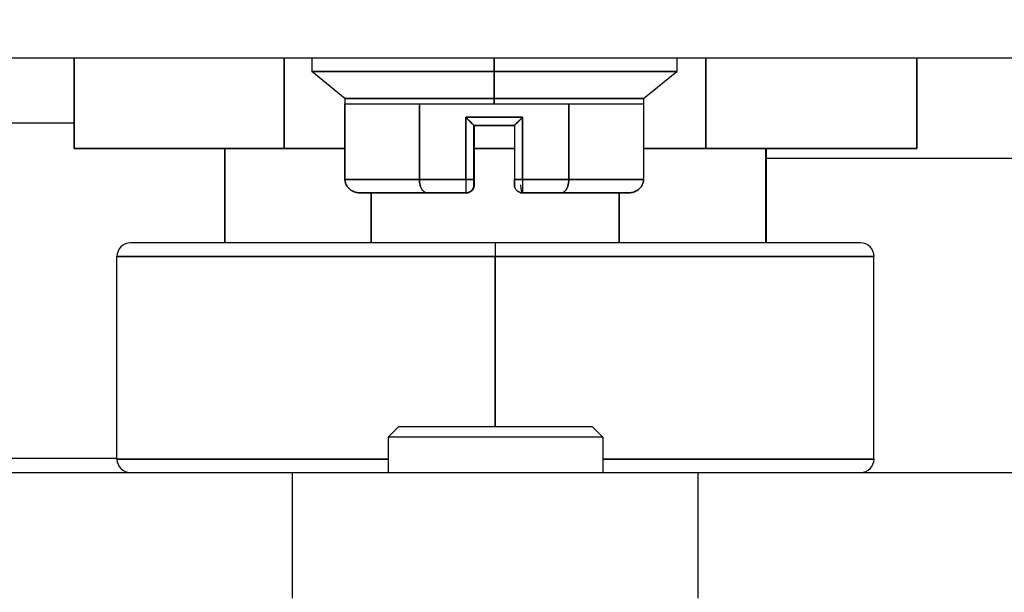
# Model space of a CAD drawing. Extents: x 785 to 1232, y 18 to 306.
# Tile 94 of 232: x 1038.379 to 1039.812, y 108.068 to 108.903. Entities that reach past the tile are written whole.
import ezdxf

# ---------------------------------------------------------------- set-up
doc = ezdxf.new("R2010")
doc.units = 0
doc.header["$LTSCALE"] = 4
doc.header["$MEASUREMENT"] = 0
doc.layers.get('0').update_dxf_attribs({"linetype": 'CONTINUOUS'})
doc.layers.get('DEFPOINTS').update_dxf_attribs({"linetype": 'CONTINUOUS'})
doc.styles.add('ROMANS', font='romans.shx')
doc.dimstyles.new('Default (ANSI)', dxfattribs={"dimscale": 20, "dimtxt": 0.07, "dimasz": 0.07, "dimexe": 0.125, "dimexo": 0.0625, "dimgap": 0.031496, "dimtad": 0, "dimtih": 1, "dimtoh": 1, "dimrnd": 1e-08, "dimzin": 0, "dimdsep": 46, "dimtxsty": 'ROMANS', "dimblk": 'Filled-1', "dimcen": 0.09, "dimdle": 0.393701, "dimclrd": 256, "dimclre": 256, "dimclrt": 256, "dimadec": 0, "dimazin": 0, "dimtfac": 0.928571, "dimtofl": 0, "dimtmove": 0, "dimatfit": 3, "dimfxl": 1, "dimtolj": 1, "dimtzin": 0, "dimlwd": -1, "dimlwe": -1, "dimarcsym": 0})

# ---------------------------------------------------------------- blocks, each defined once
blk = doc.blocks.new('Filled-1')
at = {"color": 0}
for p, q in [((0, 0), (-1, 0.17857)), ((-1, 0.17857), (-1, -0.17857)), ((-1, 0), (0, 0)), ((-1, -0.17857), (0, 0))]:
    blk.add_line(p, q, dxfattribs=at)
at = {"color": 0, "flags": 128}
blk.add_lwpolyline([(-1, -0.17857), (0, 0), (-1, 0.17857), (-1, -0.17857)], dxfattribs=at)
at = {"color": 0}
blk.add_solid([(-1, -0.17857), (0, 0), (-1, 0.17857), (-1, -0.17857)], dxfattribs=at)
blk = doc.blocks.new('*D11')
at = {"transparency": 16777216}
for p, q in [((1040.8879, 109.7467), (1040.8879, 116.1971)), ((1045.1379, 109.7467), (1045.1379, 116.1971)), ((1038.8879, 113.6971), (1036.6472, 113.6971)), ((1047.1379, 113.6971), (1049.1379, 113.6971))]:
    blk.add_line(p, q, dxfattribs=at)
at = {"layer": 'DEFPOINTS', "color": 0, "transparency": 16777216}
for p in [(1045.1379, 113.6971), (1040.8879, 108.4967), (1045.1379, 108.4967)]:
    blk.add_point(p, dxfattribs=at)
at = {"transparency": 16777216, "xscale": 2, "yscale": 2, "zscale": 2}
blk.add_blockref('Filled-1', (1040.8879, 113.6971), dxfattribs=at)
at = {"transparency": 16777216, "xscale": 2, "yscale": 2, "zscale": 2, "rotation": 180}
blk.add_blockref('Filled-1', (1045.1379, 113.6971), dxfattribs=at)
at = {"transparency": 16777216, "insert": (1032.9697, 113.6971), "char_height": 2, "attachment_point": 5, "style": 'ROMANS'}
blk.add_mtext('\\A1;4.25', dxfattribs=at)
blk = doc.blocks.new('*D13')
at = {"transparency": 16777216}
for p, q in [((1008.8254, 109.7154), (1008.8254, 123.9992)), ((1077.2004, 109.7154), (1077.2004, 123.9992)), ((1010.2254, 121.4992), (1032.8527, 121.4992)), ((1075.8004, 121.4992), (1053.173, 121.4992))]:
    blk.add_line(p, q, dxfattribs=at)
at = {"layer": 'DEFPOINTS', "color": 0, "transparency": 16777216}
for p in [(1008.8254, 121.4992), (1008.8254, 108.4654), (1077.2004, 108.4654)]:
    blk.add_point(p, dxfattribs=at)
at = {"transparency": 16777216, "xscale": 1.400000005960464, "yscale": 1.400000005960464, "zscale": 1.400000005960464, "rotation": 180}
blk.add_blockref('Filled-1', (1008.8254, 121.4992), dxfattribs=at)
at = {"transparency": 16777216, "xscale": 1.400000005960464, "yscale": 1.400000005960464, "zscale": 1.400000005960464}
blk.add_blockref('Filled-1', (1077.2004, 121.4992), dxfattribs=at)
at = {"transparency": 16777216, "insert": (1043.0129, 121.4992), "char_height": 1.4, "attachment_point": 5, "style": 'ROMANS'}
blk.add_mtext('\\A1;\\fTahoma|b0|i0;\\H1.8200;(68.37)\\P\\fTahoma|b0|i0;\\H1.8200;OPENING WIDTH', dxfattribs=at)

msp = doc.modelspace()

# ---------------------------------------------------------------- hatches: boundary and pattern name
h = msp.add_hatch()
h.set_pattern_fill('ANSI31', color=256, scale=26, angle=90.0002, style=0)
h.set_pattern_definition([(135.0002, (777.5955, 28.138), (-2.29809, -2.298105), [])])
edge = h.paths.add_edge_path()
edge.add_line((1041.8424, 108.7537), (1041.8424, 108.7007))
edge.add_line((1041.8424, 108.7007), (1041.8424, 108.0764))
edge.add_line((1041.8424, 108.0764), (1041.9464, 108.0764))
edge.add_line((1041.9464, 108.0764), (1041.9464, 108.7537))
edge.add_ellipse((1041.7486, 108.7537), major_axis=(0.1977, 0), ratio=1, start_angle=0, end_angle=90)
edge.add_line((1041.7486, 108.9514), (1007.1441, 108.9514))
edge.add_ellipse((1007.1441, 108.7537), major_axis=(0, 0.1977), ratio=1, start_angle=0, end_angle=90)
edge.add_line((1006.9464, 108.7537), (1006.9464, 108.2014))
edge.add_line((1006.9464, 108.2014), (1007.0504, 108.2014))
edge.add_line((1007.0504, 108.2014), (1007.0504, 108.7537))
edge.add_ellipse((1007.1441, 108.7537), major_axis=(-0.0937, 0), ratio=1, start_angle=270, end_angle=360, ccw=False)
edge.add_line((1007.1441, 108.8474), (1008.2307, 108.8474))
edge.add_line((1008.2307, 108.8474), (1008.887, 108.8474))
edge.add_line((1008.887, 108.8474), (1041.0767, 108.8474))
edge.add_line((1041.0767, 108.8474), (1041.733, 108.8474))
edge.add_line((1041.733, 108.8474), (1041.7486, 108.8474))
edge.add_ellipse((1041.7486, 108.7537), major_axis=(0, 0.0937), ratio=1, start_angle=280.4636, end_angle=360, ccw=False)
edge.add_ellipse((1041.7486, 108.7537), major_axis=(0.0922, 0.017), ratio=1, start_angle=349.5364, end_angle=360, ccw=False)
h = msp.add_hatch()
h.set_pattern_fill('ANSI31', color=256, scale=26, angle=15, style=0)
h.set_pattern_definition([(60, (777.5955, 28.138), (-2.814582, 1.625), [])])
edge = h.paths.add_edge_path()
edge.add_ellipse((1008.5589, 108.8803), major_axis=(-0.4375, -0.1796), ratio=1, start_angle=0, end_angle=18.3897)
edge.add_ellipse((1008.5589, 108.8803), major_axis=(-0.3585, -0.3084), ratio=1, start_angle=0, end_angle=2.0675)
edge.add_ellipse((1008.5589, 108.8803), major_axis=(-0.3471, -0.3212), ratio=1, start_angle=0, end_angle=67.3212)
edge.add_ellipse((1008.5589, 108.8803), major_axis=(0.1625, -0.4441), ratio=1, start_angle=0, end_angle=14.0006)
edge.add_ellipse((1008.5589, 108.8803), major_axis=(0.2651, -0.3916), ratio=1, start_angle=0, end_angle=33.5846)
edge.add_ellipse((1008.887, 108.7333), major_axis=(0.1094, -0.0326), ratio=1, start_angle=0, end_angle=106.5734)
edge.add_line((1008.887, 108.8474), (1008.2307, 108.8474))
edge.add_ellipse((1008.2307, 108.7333), major_axis=(0, 0.1141), ratio=1, start_angle=0, end_angle=106.5734)
edge = h.paths.add_edge_path()
edge.add_ellipse((1041.4049, 108.8803), major_axis=(-0.4375, -0.1796), ratio=1, start_angle=0, end_angle=6.7191)
edge.add_ellipse((1041.4049, 108.8803), major_axis=(-0.4135, -0.2295), ratio=1, start_angle=0, end_angle=13.7381)
edge.add_ellipse((1041.4049, 108.8803), major_axis=(-0.3471, -0.3212), ratio=1, start_angle=0, end_angle=114.9064)
edge.add_ellipse((1041.733, 108.7333), major_axis=(0.1094, -0.0326), ratio=1, start_angle=0, end_angle=35.7005)
edge.add_ellipse((1041.733, 108.7333), major_axis=(0.1078, 0.0374), ratio=1, start_angle=0, end_angle=70.8728)
edge.add_line((1041.733, 108.8474), (1041.0767, 108.8474))
edge.add_ellipse((1041.0767, 108.7333), major_axis=(0, 0.1141), ratio=1, start_angle=0, end_angle=106.5734)

# ---------------------------------------------------------------- linework, layer by layer
for p, q in [((1007.1441, 108.8474), (1041.7486, 108.8474)), ((1038.4576, 108.7152), (1038.4576, 108.8474)), ((1038.4576, 108.8474), (1038.4576, 108.7152)), ((1038.7638, 108.7152), (1038.7638, 108.8474)), ((1038.7638, 108.8474), (1038.7638, 108.7152)), ((1038.8039, 108.8474), (1038.8039, 108.8274)), ((1039.0693, 108.8274), (1039.0693, 108.8474)), ((1039.0693, 108.8474), (1039.0693, 108.8274)), ((1039.3354, 108.8474), (1039.3354, 108.8274)), ((1039.3775, 108.7152), (1039.3775, 108.8474)), ((1039.3775, 108.8474), (1039.3775, 108.7152)), ((1039.6851, 108.8474), (1039.6851, 108.7152)), ((1039.6851, 108.7152), (1039.6851, 108.8474)), ((1039.0693, 108.8274), (1038.8039, 108.8274)), ((1038.8521, 108.788), (1038.8039, 108.8274)), ((1038.8039, 108.8274), (1039.0693, 108.8274)), ((1039.0693, 108.8274), (1039.0693, 108.788)), ((1039.0693, 108.788), (1039.0693, 108.8274)), ((1039.3354, 108.8274), (1039.0693, 108.8274)), ((1039.0693, 108.8274), (1039.3354, 108.8274)), ((1039.2871, 108.788), (1039.3354, 108.8274)), ((1039.0693, 108.788), (1038.8521, 108.788)), ((1038.8521, 108.788), (1038.8521, 108.7802)), ((1038.8521, 108.788), (1039.0693, 108.788)), ((1038.8521, 108.6699), (1038.8521, 108.7802)), ((1038.8521, 108.7802), (1038.8615, 108.7802)), ((1038.8521, 108.7802), (1038.8521, 108.6699)), ((1038.8739, 108.7802), (1038.8892, 108.7802)), ((1038.9103, 108.7802), (1038.9336, 108.7802)), ((1038.9606, 108.6699), (1038.9606, 108.7802)), ((1038.9606, 108.7802), (1038.9606, 108.6699)), ((1038.9606, 108.7802), (1039.0693, 108.7802)), ((1039.0693, 108.7802), (1039.0693, 108.788)), ((1039.2871, 108.788), (1039.0693, 108.788)), ((1039.0693, 108.788), (1039.0693, 108.7802)), ((1039.0693, 108.788), (1039.2871, 108.788)), ((1039.0984, 108.7802), (1039.152, 108.7802)), ((1039.1781, 108.7802), (1039.1781, 108.6699)), ((1039.1781, 108.7802), (1039.2871, 108.7802)), ((1039.1781, 108.6699), (1039.1781, 108.7802)), ((1039.2871, 108.788), (1039.2871, 108.7802)), ((1039.2871, 108.7802), (1039.2871, 108.6699)), ((1037.9874, 108.7524), (1038.4576, 108.7524)), ((1039.028, 108.7605), (1039.1107, 108.7605)), ((1039.028, 108.7605), (1039.028, 108.6699)), ((1039.1107, 108.7605), (1039.028, 108.7605)), ((1039.028, 108.6699), (1039.028, 108.7605)), ((1039.1107, 108.6699), (1039.1107, 108.7605)), ((1039.1107, 108.7605), (1039.1107, 108.6699)), ((1039.0399, 108.6699), (1039.0399, 108.7487)), ((1039.0399, 108.7487), (1039.0989, 108.7487)), ((1039.0989, 108.7487), (1039.0399, 108.7487)), ((1039.0399, 108.7487), (1039.0399, 108.6699)), ((1039.0399, 108.7487), (1039.0399, 108.7487)), ((1039.04, 108.7487), (1039.04, 108.7014)), ((1039.04, 108.7014), (1039.04, 108.7487)), ((1039.0401, 108.7014), (1039.0401, 108.7487)), ((1039.0401, 108.7487), (1039.0401, 108.7014)), ((1039.0403, 108.7487), (1039.0403, 108.6699)), ((1039.0403, 108.6699), (1039.0403, 108.7487)), ((1039.0989, 108.7487), (1039.0989, 108.7487)), ((1039.0989, 108.7487), (1039.0989, 108.7487)), ((1039.0989, 108.7487), (1039.0989, 108.7487)), ((1039.0989, 108.7487), (1039.0989, 108.7487)), ((1039.0989, 108.7487), (1039.0989, 108.6699)), ((1038.4576, 108.7152), (1038.7638, 108.7152)), ((1038.7638, 108.7152), (1038.4576, 108.7152)), ((1038.6774, 108.7152), (1038.6774, 108.5774)), ((1038.6774, 108.5774), (1038.6774, 108.7152)), ((1038.7638, 108.7152), (1038.8521, 108.7152)), ((1038.8521, 108.7152), (1038.7638, 108.7152)), ((1039.0403, 108.7152), (1039.0989, 108.7152)), ((1039.0989, 108.7152), (1039.0403, 108.7152)), ((1039.2871, 108.7152), (1039.3775, 108.7152)), ((1039.3775, 108.7152), (1039.2871, 108.7152)), ((1039.3775, 108.7152), (1039.6851, 108.7152)), ((1039.6851, 108.7152), (1039.3775, 108.7152)), ((1039.4648, 108.5774), (1039.4648, 108.7152)), ((1039.4648, 108.7152), (1039.4648, 108.5774)), ((1039.4653, 108.7152), (1039.4653, 108.5774)), ((1039.0399, 108.662), (1039.0399, 108.7014)), ((1039.0399, 108.7014), (1039.0399, 108.662)), ((1039.04, 108.7014), (1039.0399, 108.7014)), ((1039.0399, 108.7014), (1039.0399, 108.7014)), ((1039.0399, 108.7014), (1039.04, 108.7014)), ((1039.0399, 108.7014), (1039.0399, 108.7014)), ((1039.0401, 108.7014), (1039.04, 108.7014)), ((1039.04, 108.7014), (1039.0401, 108.7014)), ((1039.0401, 108.7014), (1039.0403, 108.7014)), ((1039.0403, 108.7014), (1039.0401, 108.7014)), ((1039.0403, 108.7014), (1039.0403, 108.662)), ((1039.0403, 108.662), (1039.0403, 108.7014)), ((1039.4648, 108.7007), (1039.4648, 108.7007)), ((1039.4653, 108.7007), (1040.9049, 108.7007)), ((1038.8521, 108.6699), (1038.9606, 108.6699)), ((1038.9606, 108.6699), (1038.8521, 108.6699)), ((1038.9606, 108.6699), (1039.028, 108.6699)), ((1039.028, 108.6699), (1038.9606, 108.6699)), ((1039.0399, 108.6699), (1039.028, 108.6699)), ((1039.028, 108.6699), (1039.0399, 108.6699)), ((1039.0403, 108.6699), (1039.0403, 108.6699)), ((1039.0989, 108.6699), (1039.1107, 108.6699)), ((1039.1107, 108.6699), (1039.0989, 108.6699)), ((1039.1781, 108.6699), (1039.1107, 108.6699)), ((1039.1107, 108.6699), (1039.1781, 108.6699)), ((1039.2871, 108.6699), (1039.1781, 108.6699)), ((1039.1781, 108.6699), (1039.2871, 108.6699)), ((1038.8748, 108.6502), (1038.9163, 108.6502)), ((1038.9163, 108.6502), (1038.8748, 108.6502)), ((1038.8904, 108.6502), (1038.8904, 108.5774)), ((1038.8904, 108.5774), (1038.8904, 108.6502)), ((1038.9165, 108.6502), (1038.9163, 108.6502)), ((1038.9305, 108.6502), (1038.972, 108.6502)), ((1038.972, 108.6502), (1038.9305, 108.6502)), ((1038.9616, 108.662), (1038.9616, 108.662)), ((1038.9616, 108.662), (1038.9616, 108.662)), ((1038.972, 108.6502), (1039.0281, 108.6502)), ((1039.0281, 108.6502), (1038.972, 108.6502)), ((1039.0281, 108.6502), (1039.0281, 108.6502)), ((1039.0285, 108.6502), (1039.0281, 108.6502)), ((1039.0281, 108.6502), (1039.0281, 108.6502)), ((1039.0285, 108.6502), (1039.0285, 108.6502)), ((1039.0285, 108.6502), (1039.0285, 108.6502)), ((1039.0403, 108.662), (1039.0399, 108.662)), ((1039.0399, 108.662), (1039.0403, 108.662)), ((1039.0399, 108.662), (1039.0399, 108.662)), ((1039.0399, 108.662), (1039.0399, 108.662)), ((1039.0403, 108.662), (1039.0403, 108.662)), ((1039.0403, 108.662), (1039.0403, 108.662)), ((1039.1107, 108.6502), (1039.1668, 108.6502)), ((1039.1668, 108.6502), (1039.1107, 108.6502)), ((1039.1668, 108.6502), (1039.2085, 108.6502)), ((1039.2085, 108.6502), (1039.1668, 108.6502)), ((1039.1772, 108.662), (1039.1772, 108.662)), ((1039.1772, 108.662), (1039.1772, 108.662)), ((1039.2227, 108.6502), (1039.2644, 108.6502)), ((1039.2644, 108.6502), (1039.2227, 108.6502)), ((1039.2513, 108.6502), (1039.2513, 108.5774)), ((1039.2513, 108.5774), (1039.2513, 108.6502)), ((1039.0707, 108.5774), (1038.5399, 108.5774)), ((1039.6029, 108.5774), (1039.0707, 108.5774)), ((1038.5202, 108.5577), (1039.0707, 108.5577)), ((1039.0707, 108.5577), (1038.5202, 108.5577)), ((1038.5202, 108.2624), (1038.5202, 108.5577)), ((1039.0707, 108.5577), (1039.6225, 108.5577)), ((1039.0707, 108.5577), (1039.0707, 108.3097)), ((1039.0707, 108.3097), (1039.0707, 108.5577)), ((1039.6225, 108.5577), (1039.0707, 108.5577)), ((1039.6225, 108.2624), (1039.6225, 108.5577)), ((1038.9307, 108.3097), (1038.9151, 108.2941)), ((1038.9307, 108.3097), (1039.2119, 108.3097)), ((1039.2119, 108.3097), (1039.2276, 108.2941)), ((1039.2276, 108.2941), (1038.9151, 108.2941)), ((1038.9151, 108.2941), (1038.9151, 108.2428)), ((1039.2276, 108.2941), (1039.2276, 108.2428)), ((1038.3334, 108.2634), (1038.5202, 108.2634)), ((1038.5202, 108.2624), (1038.9151, 108.2624)), ((1038.9151, 108.2624), (1038.5202, 108.2624)), ((1039.6225, 108.2624), (1039.2276, 108.2624)), ((1039.2276, 108.2624), (1039.6225, 108.2624)), ((1038.0686, 108.2428), (1038.776, 108.2428)), ((1038.776, 108.2428), (1039.3666, 108.2428)), ((1038.776, 108.0597), (1038.776, 108.2428)), ((1039.3666, 108.2428), (1040.074, 108.2428)), ((1039.3666, 108.0597), (1039.3666, 108.2428))]:
    msp.add_line(p, q)
for centre, radius, start, end in [((1039.0283, 108.7014), 0.0118, 347.981, 0), ((1039.0282, 108.7014), 0.0118, 350.59, 0), ((1039.0282, 108.7014), 0.0118, 350.5989, 0), ((1039.0283, 108.7014), 0.0118, 347.9741, 0), ((1039.0281, 108.662), 0.0118, 270, 0), ((1039.0281, 108.662), 0.0118, 270, 0), ((1039.0281, 108.662), 0.0118, 270, 0), ((1039.0285, 108.662), 0.0118, 270, 0), ((1039.0281, 108.662), 0.0118, 272.9433, 0), ((1039.0285, 108.662), 0.0118, 273.0164, 0), ((1039.0285, 108.662), 0.0118, 285.3383, 360), ((1039.1107, 108.662), 0.0118, 180, 270), ((1039.1107, 108.662), 0.0118, 180, 270), ((1039.1107, 108.662), 0.0118, 180, 270), ((1039.1107, 108.662), 0.0118, 254.6617, 270), ((1038.5399, 108.5577), 0.0197, 90, 180), ((1039.6029, 108.5577), 0.0197, 0, 90), ((1038.5399, 108.2624), 0.0197, 180, 270), ((1039.6029, 108.2624), 0.0197, 270, 0)]:
    msp.add_arc(centre, radius, start, end)
for centre, major_axis, ratio, start_param, end_param in [((1039.0281, 108.6699), (0, -0.0197), 0.001274, 4.712389, 6.277621), ((1039.0281, 108.6699), (0, -0.0197), 0.001274, 4.712389, 6.283184), ((1039.0285, 108.6699), (0.0118, 0), 0.00001, 0.799522, 0.799676), ((1039.0399, 108.6699), (0, -0.00787), 0.001274, 4.712389, 6.283185), ((1039.0403, 108.6699), (0, -0.00787), 0.001274, 0, 1.570796), ((1039.0989, 108.6699), (0, -0.00787), 0.001274, 4.712389, 6.283185), ((1039.1107, 108.6699), (0, -0.0197), 0.001274, 4.712389, 6.283185), ((1039.1107, 108.6699), (0, -0.0197), 0.001274, 4.712389, 6.283185), ((1038.9163, 108.662), (0, -0.0118), 0.90552, 0.000572, 0.023226), ((1038.9165, 108.662), (0, -0.0118), 0.904437, 0, 0.002908), ((1038.9305, 108.662), (0, -0.0118), 0.821672, 6.283161, 6.304392), ((1038.9308, 108.662), (0, -0.0118), 0.820218, 6.283162, 6.303003), ((1039.0285, 108.662), (0, -0.0118), 0.242951, 0, 0.046781), ((1039.1107, 108.662), (0, -0.0118), 0.242951, 4.712389, 6.283185), ((1039.2085, 108.662), (0, -0.0118), 0.820218, 6.262519, 6.283209), ((1039.2227, 108.662), (0, -0.0118), 0.904436, 6.259407, 6.283207), ((1039.0707, 108.5577), (0, 0.0197), 0.001274, 0, 1.570796), ((1039.0707, 108.5577), (0, 0.0197), 0.001274, 0, 1.570796)]:
    msp.add_ellipse(centre, major_axis=major_axis, ratio=ratio, start_param=start_param, end_param=end_param)
for points, knots in [([(1038.8521, 108.7802), (1038.8521, 108.7802), (1038.8529, 108.7802), (1038.8545, 108.7802), (1038.8561, 108.7802), (1038.8585, 108.7802), (1038.8617, 108.7802), (1038.8648, 108.7802), (1038.8688, 108.7802), (1038.8735, 108.7802), (1038.8782, 108.7802), (1038.8836, 108.7802), (1038.8897, 108.7802), (1038.8959, 108.7802), (1038.9026, 108.7802), (1038.91, 108.7802), (1038.9174, 108.7802), (1038.9254, 108.7802), (1038.9339, 108.7802), (1038.9423, 108.7802), (1038.9512, 108.7802), (1038.9606, 108.7802)], [0, 0, 0, 0, 0.142857, 0.142857, 0.142857, 0.285714, 0.285714, 0.285714, 0.428571, 0.428571, 0.428571, 0.571429, 0.571429, 0.571429, 0.714286, 0.714286, 0.714286, 0.857143, 0.857143, 0.857143, 1, 1, 1, 1]), ([(1038.9606, 108.7802), (1038.9688, 108.7802), (1038.9773, 108.7802), (1038.9861, 108.7802), (1038.9948, 108.7802), (1039.0038, 108.7802), (1039.013, 108.7802), (1039.0222, 108.7802), (1039.0316, 108.7802), (1039.041, 108.7802), (1039.0504, 108.7802), (1039.0598, 108.7802), (1039.0693, 108.7802)], [0, 0, 0, 0, 0.25, 0.25, 0.25, 0.5, 0.5, 0.5, 0.75, 0.75, 0.75, 1, 1, 1, 1]), ([(1039.0693, 108.7802), (1039.0788, 108.7802), (1039.0883, 108.7802), (1039.0977, 108.7802), (1039.1071, 108.7802), (1039.1164, 108.7802), (1039.1256, 108.7802), (1039.1348, 108.7802), (1039.1439, 108.7802), (1039.1527, 108.7802), (1039.1614, 108.7802), (1039.1699, 108.7802), (1039.1781, 108.7802)], [0, 0, 0, 0, 0.25, 0.25, 0.25, 0.5, 0.5, 0.5, 0.75, 0.75, 0.75, 1, 1, 1, 1]), ([(1039.1781, 108.7802), (1039.1875, 108.7802), (1039.1964, 108.7802), (1039.2049, 108.7802), (1039.2134, 108.7802), (1039.2214, 108.7802), (1039.2288, 108.7802), (1039.2362, 108.7802), (1039.243, 108.7802), (1039.2492, 108.7802), (1039.2553, 108.7802), (1039.2608, 108.7802), (1039.2655, 108.7802), (1039.2702, 108.7802), (1039.2742, 108.7802), (1039.2774, 108.7802), (1039.2806, 108.7802), (1039.2831, 108.7802), (1039.2847, 108.7802), (1039.2863, 108.7802), (1039.2871, 108.7802), (1039.2871, 108.7802)], [0, 0, 0, 0, 0.142857, 0.142857, 0.142857, 0.285714, 0.285714, 0.285714, 0.428571, 0.428571, 0.428571, 0.571429, 0.571429, 0.571429, 0.714286, 0.714286, 0.714286, 0.857143, 0.857143, 0.857143, 1, 1, 1, 1]), ([(1039.0399, 108.7487), (1039.0399, 108.7487), (1039.0398, 108.7488), (1039.0395, 108.749), (1039.0393, 108.7492), (1039.039, 108.7495), (1039.0386, 108.75), (1039.0381, 108.7504), (1039.0375, 108.751), (1039.0369, 108.7516), (1039.0362, 108.7523), (1039.0354, 108.7531), (1039.0345, 108.754), (1039.0336, 108.7549), (1039.0326, 108.7559), (1039.0315, 108.757), (1039.0305, 108.7581), (1039.0293, 108.7592), (1039.028, 108.7605)], [0, 0, 0, 0, 0.166667, 0.166667, 0.166667, 0.333333, 0.333333, 0.333333, 0.5, 0.5, 0.5, 0.666667, 0.666667, 0.666667, 0.833333, 0.833333, 0.833333, 1, 1, 1, 1]), ([(1039.028, 108.7605), (1039.0293, 108.7592), (1039.0305, 108.758), (1039.0315, 108.757), (1039.0326, 108.7559), (1039.0336, 108.7549), (1039.0345, 108.754), (1039.0354, 108.7531), (1039.0362, 108.7523), (1039.0369, 108.7516), (1039.0375, 108.751), (1039.0381, 108.7504), (1039.0386, 108.75), (1039.039, 108.7495), (1039.0393, 108.7492), (1039.0395, 108.749), (1039.0398, 108.7488), (1039.0399, 108.7486), (1039.0399, 108.7487)], [0, 0, 0, 0, 0.166667, 0.166667, 0.166667, 0.333333, 0.333333, 0.333333, 0.5, 0.5, 0.5, 0.666667, 0.666667, 0.666667, 0.833333, 0.833333, 0.833333, 1, 1, 1, 1]), ([(1039.1107, 108.7605), (1039.1094, 108.7592), (1039.1083, 108.758), (1039.1072, 108.757), (1039.1061, 108.7559), (1039.1051, 108.7549), (1039.1042, 108.754), (1039.1034, 108.7531), (1039.1026, 108.7523), (1039.1019, 108.7516), (1039.1012, 108.751), (1039.1006, 108.7504), (1039.1002, 108.75), (1039.0997, 108.7495), (1039.0994, 108.7492), (1039.0992, 108.749), (1039.099, 108.7488), (1039.0989, 108.7487), (1039.0989, 108.7487)], [0, 0, 0, 0, 0.1666667, 0.1666667, 0.1666667, 0.3333333, 0.3333333, 0.3333333, 0.5, 0.5, 0.5, 0.6666667, 0.6666667, 0.6666667, 0.8333333, 0.8333333, 0.8333333, 0.9990345, 0.9990345, 0.9990345, 0.9990345]), ([(1039.0989, 108.7487), (1039.0989, 108.7486), (1039.099, 108.7488), (1039.0992, 108.749), (1039.0994, 108.7492), (1039.0997, 108.7495), (1039.1002, 108.75), (1039.1006, 108.7504), (1039.1012, 108.751), (1039.1019, 108.7516), (1039.1026, 108.7523), (1039.1034, 108.7531), (1039.1042, 108.754), (1039.1051, 108.7549), (1039.1061, 108.7559), (1039.1072, 108.757), (1039.1083, 108.758), (1039.1095, 108.7592), (1039.1107, 108.7605)], [0.0009679, 0.0009679, 0.0009679, 0.0009679, 0.1666667, 0.1666667, 0.1666667, 0.3333333, 0.3333333, 0.3333333, 0.5, 0.5, 0.5, 0.6666667, 0.6666667, 0.6666667, 0.8333333, 0.8333333, 0.8333333, 1, 1, 1, 1]), ([(1038.8748, 108.6502), (1038.8726, 108.6502), (1038.8705, 108.6505), (1038.8684, 108.651), (1038.8664, 108.6515), (1038.8645, 108.6523), (1038.8627, 108.6533), (1038.8609, 108.6542), (1038.8594, 108.6554), (1038.858, 108.6566), (1038.8567, 108.6579), (1038.8556, 108.6593), (1038.8547, 108.6607), (1038.8538, 108.6622), (1038.8532, 108.6637), (1038.8527, 108.6653), (1038.8523, 108.6668), (1038.8521, 108.6684), (1038.8521, 108.6699)], [0, 0, 0, 0, 0.166667, 0.166667, 0.166667, 0.333333, 0.333333, 0.333333, 0.5, 0.5, 0.5, 0.666667, 0.666667, 0.666667, 0.833333, 0.833333, 0.833333, 1, 1, 1, 1]), ([(1038.8521, 108.6699), (1038.8521, 108.6684), (1038.8523, 108.6668), (1038.8527, 108.6653), (1038.8532, 108.6637), (1038.8538, 108.6622), (1038.8547, 108.6607), (1038.8556, 108.6593), (1038.8567, 108.6579), (1038.8581, 108.6566), (1038.8594, 108.6554), (1038.861, 108.6542), (1038.8627, 108.6533), (1038.8645, 108.6523), (1038.8664, 108.6515), (1038.8684, 108.651), (1038.8705, 108.6505), (1038.8726, 108.6502), (1038.8748, 108.6502)], [0, 0, 0, 0, 0.166667, 0.166667, 0.166667, 0.333333, 0.333333, 0.333333, 0.5, 0.5, 0.5, 0.666667, 0.666667, 0.666667, 0.833333, 0.833333, 0.833333, 1, 1, 1, 1]), ([(1038.972, 108.6502), (1038.9709, 108.6502), (1038.9698, 108.6505), (1038.9688, 108.651), (1038.9678, 108.6515), (1038.9668, 108.6523), (1038.9659, 108.6533), (1038.965, 108.6542), (1038.9643, 108.6554), (1038.9636, 108.6566), (1038.9629, 108.6579), (1038.9624, 108.6593), (1038.9619, 108.6607), (1038.9615, 108.6622), (1038.9612, 108.6637), (1038.9609, 108.6653), (1038.9607, 108.6668), (1038.9606, 108.6684), (1038.9606, 108.6699)], [0, 0, 0, 0, 0.166667, 0.166667, 0.166667, 0.333333, 0.333333, 0.333333, 0.5, 0.5, 0.5, 0.666667, 0.666667, 0.666667, 0.833333, 0.833333, 0.833333, 1, 1, 1, 1]), ([(1038.9606, 108.6699), (1038.9606, 108.6684), (1038.9607, 108.6668), (1038.9609, 108.6653), (1038.9612, 108.6637), (1038.9615, 108.6622), (1038.9619, 108.6607), (1038.9624, 108.6593), (1038.9629, 108.6579), (1038.9636, 108.6566), (1038.9643, 108.6554), (1038.9651, 108.6542), (1038.9659, 108.6533), (1038.9668, 108.6523), (1038.9678, 108.6515), (1038.9688, 108.651), (1038.9698, 108.6505), (1038.9709, 108.6502), (1038.972, 108.6502)], [0, 0, 0, 0, 0.166667, 0.166667, 0.166667, 0.333333, 0.333333, 0.333333, 0.5, 0.5, 0.5, 0.666667, 0.666667, 0.666667, 0.833333, 0.833333, 0.833333, 1, 1, 1, 1]), ([(1039.0403, 108.6699), (1039.0403, 108.6691), (1039.0403, 108.6682), (1039.0403, 108.6666), (1039.0403, 108.6658), (1039.0403, 108.6645), (1039.0403, 108.6639), (1039.0403, 108.6629), (1039.0403, 108.6626), (1039.0403, 108.6622), (1039.0403, 108.6621), (1039.0403, 108.6619), (1039.0403, 108.6619), (1039.0403, 108.6618), (1039.0403, 108.6618), (1039.0403, 108.6617), (1039.0403, 108.6617), (1039.0403, 108.6616), (1039.0403, 108.6616), (1039.0403, 108.6615), (1039.0403, 108.6614), (1039.0403, 108.6612), (1039.0403, 108.6611), (1039.0402, 108.6607), (1039.0402, 108.6604), (1039.04, 108.6594), (1039.0398, 108.6586), (1039.0391, 108.6567), (1039.0384, 108.6556), (1039.0369, 108.6536), (1039.0359, 108.6528), (1039.0338, 108.6514), (1039.0326, 108.6509), (1039.0305, 108.6504), (1039.0295, 108.6502), (1039.0285, 108.6502)], [0, 0, 0, 0, 0.00651339, 0.00651339, 0.01290753, 0.01290753, 0.01931623, 0.01931623, 0.02576478, 0.02576478, 0.02912953, 0.02912953, 0.03004571, 0.03004571, 0.0304838, 0.0304838, 0.03079535, 0.03079535, 0.03124243, 0.03124243, 0.03174188, 0.03174188, 0.03263324, 0.03263324, 0.03479329, 0.03479329, 0.04086897, 0.04086897, 0.05034001, 0.05034001, 0.05990054, 0.05990054, 0.06945957, 0.06945957, 0.07695148, 0.07695148, 0.07695148, 0.07695148]), ([(1039.0399, 108.6699), (1039.0399, 108.6691), (1039.0399, 108.6683), (1039.0399, 108.6675), (1039.0399, 108.6667), (1039.0399, 108.666), (1039.0399, 108.6653), (1039.0399, 108.6646), (1039.0399, 108.664), (1039.0399, 108.6635), (1039.0399, 108.6631), (1039.0399, 108.6627), (1039.0399, 108.6624), (1039.0399, 108.6622), (1039.0399, 108.662), (1039.0399, 108.662)], [0, 0, 0, 0, 0.2, 0.2, 0.2, 0.4, 0.4, 0.4, 0.6, 0.6, 0.6, 0.8, 0.8, 0.8, 1, 1, 1, 1]), ([(1039.0403, 108.662), (1039.0403, 108.662), (1039.0403, 108.6622), (1039.0403, 108.6624), (1039.0403, 108.6627), (1039.0403, 108.6631), (1039.0403, 108.6635), (1039.0403, 108.664), (1039.0403, 108.6646), (1039.0403, 108.6653), (1039.0403, 108.666), (1039.0403, 108.6667), (1039.0403, 108.6675), (1039.0403, 108.6683), (1039.0403, 108.6691), (1039.0403, 108.6699)], [0, 0, 0, 0, 0.2, 0.2, 0.2, 0.4, 0.4, 0.4, 0.6, 0.6, 0.6, 0.8, 0.8, 0.8, 1, 1, 1, 1]), ([(1039.0989, 108.662), (1039.0989, 108.662), (1039.0989, 108.6622), (1039.0989, 108.6624), (1039.0989, 108.6627), (1039.0989, 108.6631), (1039.0989, 108.6635), (1039.0989, 108.664), (1039.0989, 108.6646), (1039.0989, 108.6653), (1039.0989, 108.666), (1039.0989, 108.6667), (1039.0989, 108.6675), (1039.0989, 108.6683), (1039.0989, 108.6691), (1039.0989, 108.6699)], [0, 0, 0, 0, 0.2, 0.2, 0.2, 0.4, 0.4, 0.4, 0.6, 0.6, 0.6, 0.8, 0.8, 0.8, 1, 1, 1, 1]), ([(1039.1107, 108.6502), (1039.1095, 108.6502), (1039.1082, 108.6504), (1039.1058, 108.6513), (1039.1046, 108.6519), (1039.1026, 108.6534), (1039.1017, 108.6543), (1039.1003, 108.6564), (1039.0997, 108.6575), (1039.0992, 108.6593), (1039.0991, 108.6599), (1039.099, 108.6608), (1039.099, 108.6611), (1039.0989, 108.6615), (1039.0989, 108.6616), (1039.0989, 108.6617), (1039.0989, 108.6617), (1039.0989, 108.6618), (1039.0989, 108.6618), (1039.0989, 108.6619), (1039.0989, 108.6619), (1039.0989, 108.662), (1039.0989, 108.662), (1039.0989, 108.6621), (1039.0989, 108.6622), (1039.0989, 108.6626), (1039.0989, 108.6629), (1039.0989, 108.6638), (1039.0989, 108.6644), (1039.0989, 108.6658), (1039.0989, 108.6665), (1039.0989, 108.6681), (1039.0989, 108.669), (1039.0989, 108.6699)], [0, 0, 0, 0, 0.00973061, 0.00973061, 0.01928356, 0.01928356, 0.02884289, 0.02884289, 0.03840195, 0.03840195, 0.04313249, 0.04313249, 0.04536369, 0.04536369, 0.04597766, 0.04597766, 0.046301, 0.046301, 0.04678703, 0.04678703, 0.04732307, 0.04732307, 0.04845244, 0.04845244, 0.05183821, 0.05183821, 0.05694938, 0.05694938, 0.06376669, 0.06376669, 0.07021538, 0.07021538, 0.07693092, 0.07693092, 0.07693092, 0.07693092]), ([(1039.1668, 108.6502), (1039.1679, 108.6502), (1039.1689, 108.6505), (1039.17, 108.651), (1039.171, 108.6515), (1039.172, 108.6523), (1039.1728, 108.6533), (1039.1737, 108.6542), (1039.1745, 108.6554), (1039.1752, 108.6566), (1039.1758, 108.6579), (1039.1764, 108.6593), (1039.1768, 108.6607), (1039.1773, 108.6622), (1039.1776, 108.6637), (1039.1778, 108.6653), (1039.178, 108.6668), (1039.1781, 108.6684), (1039.1781, 108.6699)], [0, 0, 0, 0, 0.166667, 0.166667, 0.166667, 0.333333, 0.333333, 0.333333, 0.5, 0.5, 0.5, 0.666667, 0.666667, 0.666667, 0.833333, 0.833333, 0.833333, 1, 1, 1, 1]), ([(1039.1781, 108.6699), (1039.1781, 108.6684), (1039.178, 108.6668), (1039.1778, 108.6653), (1039.1776, 108.6637), (1039.1773, 108.6622), (1039.1768, 108.6607), (1039.1764, 108.6593), (1039.1758, 108.6579), (1039.1752, 108.6566), (1039.1745, 108.6554), (1039.1737, 108.6542), (1039.1728, 108.6533), (1039.172, 108.6523), (1039.171, 108.6515), (1039.17, 108.651), (1039.169, 108.6505), (1039.1679, 108.6502), (1039.1668, 108.6502)], [0, 0, 0, 0, 0.166667, 0.166667, 0.166667, 0.333333, 0.333333, 0.333333, 0.5, 0.5, 0.5, 0.666667, 0.666667, 0.666667, 0.833333, 0.833333, 0.833333, 1, 1, 1, 1]), ([(1039.2871, 108.6699), (1039.2871, 108.6684), (1039.2869, 108.6668), (1039.2865, 108.6653), (1039.286, 108.6637), (1039.2854, 108.6622), (1039.2845, 108.6607), (1039.2836, 108.6593), (1039.2825, 108.6579), (1039.2812, 108.6566), (1039.2798, 108.6554), (1039.2783, 108.6542), (1039.2765, 108.6533), (1039.2748, 108.6523), (1039.2728, 108.6515), (1039.2708, 108.651), (1039.2687, 108.6505), (1039.2666, 108.6502), (1039.2644, 108.6502)], [0, 0, 0, 0, 0.166667, 0.166667, 0.166667, 0.333333, 0.333333, 0.333333, 0.5, 0.5, 0.5, 0.666667, 0.666667, 0.666667, 0.833333, 0.833333, 0.833333, 1, 1, 1, 1]), ([(1039.2644, 108.6502), (1039.2666, 108.6502), (1039.2687, 108.6505), (1039.2708, 108.651), (1039.2728, 108.6515), (1039.2748, 108.6523), (1039.2765, 108.6533), (1039.2783, 108.6542), (1039.2798, 108.6554), (1039.2812, 108.6566), (1039.2825, 108.6579), (1039.2836, 108.6593), (1039.2845, 108.6607), (1039.2854, 108.6622), (1039.286, 108.6637), (1039.2865, 108.6653), (1039.2869, 108.6668), (1039.2871, 108.6684), (1039.2871, 108.6699)], [0, 0, 0, 0, 0.166667, 0.166667, 0.166667, 0.333333, 0.333333, 0.333333, 0.5, 0.5, 0.5, 0.666667, 0.666667, 0.666667, 0.833333, 0.833333, 0.833333, 1, 1, 1, 1]), ([(1038.9163, 108.6502), (1038.9171, 108.6502), (1038.918, 108.6503), (1038.919, 108.6503), (1038.9209, 108.6503), (1038.9231, 108.6503), (1038.9257, 108.6503), (1038.9272, 108.6503), (1038.9288, 108.6502), (1038.9305, 108.6502)], [0, 0, 0, 0, 0.261269, 0.261269, 0.261269, 0.732712, 0.732712, 0.732712, 1, 1, 1, 1]), ([(1038.9305, 108.6502), (1038.9284, 108.6502), (1038.9264, 108.6503), (1038.9247, 108.6503), (1038.9229, 108.6503), (1038.9213, 108.6503), (1038.9199, 108.6503), (1038.9185, 108.6503), (1038.9173, 108.6502), (1038.9163, 108.6502)], [0, 0, 0, 0, 0.333333, 0.333333, 0.333333, 0.666667, 0.666667, 0.666667, 1, 1, 1, 1]), ([(1039.0403, 108.662), (1039.0403, 108.6608), (1039.0401, 108.6596), (1039.0397, 108.6584), (1039.0393, 108.6572), (1039.0388, 108.6561), (1039.038, 108.6551), (1039.0373, 108.6541), (1039.0364, 108.6532), (1039.0354, 108.6525), (1039.0344, 108.6518), (1039.0333, 108.6512), (1039.0321, 108.6508), (1039.032, 108.6508), (1039.0318, 108.6507), (1039.0316, 108.6507)], [0, 0, 0, 0, 0.2, 0.2, 0.2, 0.4, 0.4, 0.4, 0.6, 0.6, 0.6, 0.8, 0.8, 0.8, 0.8293965, 0.8293965, 0.8293965, 0.8293965]), ([(1039.2227, 108.6502), (1039.2217, 108.6502), (1039.2206, 108.6503), (1039.2191, 108.6503), (1039.2177, 108.6503), (1039.2161, 108.6503), (1039.2143, 108.6503), (1039.2125, 108.6503), (1039.2106, 108.6502), (1039.2085, 108.6502)], [0, 0, 0, 0, 0.333333, 0.333333, 0.333333, 0.666667, 0.666667, 0.666667, 1, 1, 1, 1]), ([(1039.2085, 108.6502), (1039.2101, 108.6502), (1039.2117, 108.6503), (1039.2132, 108.6503), (1039.2158, 108.6503), (1039.2181, 108.6503), (1039.2199, 108.6503), (1039.221, 108.6503), (1039.2219, 108.6502), (1039.2227, 108.6502)], [0, 0, 0, 0, 0.261149, 0.261149, 0.261149, 0.732627, 0.732627, 0.732627, 1, 1, 1, 1]), ([(1039.0707, 108.5774), (1039.0464, 108.5774), (1039.0223, 108.5774), (1038.9984, 108.5774), (1038.9745, 108.5774), (1038.9507, 108.5774), (1038.9274, 108.5774), (1038.9041, 108.5774), (1038.8813, 108.5774), (1038.8591, 108.5774), (1038.8369, 108.5774), (1038.8154, 108.5774), (1038.7947, 108.5774), (1038.774, 108.5774), (1038.7542, 108.5774), (1038.7355, 108.5774), (1038.7167, 108.5774), (1038.699, 108.5774), (1038.6825, 108.5774), (1038.666, 108.5774), (1038.6507, 108.5774), (1038.6368, 108.5774), (1038.6229, 108.5774), (1038.6103, 108.5774), (1038.5992, 108.5774), (1038.5881, 108.5774), (1038.5784, 108.5774), (1038.5703, 108.5774), (1038.5623, 108.5774), (1038.5557, 108.5774), (1038.5508, 108.5774), (1038.546, 108.5774), (1038.5427, 108.5774), (1038.5411, 108.5774), (1038.5403, 108.5774), (1038.5399, 108.5774), (1038.5399, 108.5774)], [0, 0, 0, 0, 0.0434783, 0.0434783, 0.0434783, 0.0869565, 0.0869565, 0.0869565, 0.1304348, 0.1304348, 0.1304348, 0.173913, 0.173913, 0.173913, 0.2173913, 0.2173913, 0.2173913, 0.2608696, 0.2608696, 0.2608696, 0.3043478, 0.3043478, 0.3043478, 0.3478261, 0.3478261, 0.3478261, 0.3913043, 0.3913043, 0.3913043, 0.4347826, 0.4347826, 0.4347826, 0.4782609, 0.4782609, 0.4782609, 0.4995922, 0.4995922, 0.4995922, 0.4995922]), ([(1039.6029, 108.5774), (1039.6029, 108.5774), (1039.6024, 108.5774), (1039.6016, 108.5774), (1039.5999, 108.5774), (1039.5966, 108.5774), (1039.5916, 108.5774), (1039.5866, 108.5774), (1039.5801, 108.5774), (1039.5719, 108.5774), (1039.5638, 108.5774), (1039.5541, 108.5774), (1039.5429, 108.5774), (1039.5318, 108.5774), (1039.5191, 108.5774), (1039.5052, 108.5774), (1039.4912, 108.5774), (1039.4758, 108.5774), (1039.4593, 108.5774), (1039.4427, 108.5774), (1039.425, 108.5774), (1039.4062, 108.5774), (1039.3874, 108.5774), (1039.3676, 108.5774), (1039.3469, 108.5774), (1039.3262, 108.5774), (1039.3046, 108.5774), (1039.2824, 108.5774), (1039.2602, 108.5774), (1039.2373, 108.5774), (1039.214, 108.5774), (1039.1907, 108.5774), (1039.1669, 108.5774), (1039.1429, 108.5774), (1039.119, 108.5774), (1039.095, 108.5774), (1039.0707, 108.5774)], [0.4995925, 0.4995925, 0.4995925, 0.4995925, 0.5217391, 0.5217391, 0.5217391, 0.5652174, 0.5652174, 0.5652174, 0.6086957, 0.6086957, 0.6086957, 0.6521739, 0.6521739, 0.6521739, 0.6956522, 0.6956522, 0.6956522, 0.7391304, 0.7391304, 0.7391304, 0.7826087, 0.7826087, 0.7826087, 0.826087, 0.826087, 0.826087, 0.8695652, 0.8695652, 0.8695652, 0.9130435, 0.9130435, 0.9130435, 0.9565217, 0.9565217, 0.9565217, 1, 1, 1, 1])]:
    msp.add_open_spline(points, degree=3, knots=knots)
for points in [[(1039.0399, 108.7487), (1039.0399, 108.7487), (1039.0399, 108.7487), (1039.0399, 108.7487)], [(1039.0399, 108.6983), (1039.0401, 108.6993), (1039.0403, 108.7003), (1039.0403, 108.7014)], [(1039.0403, 108.7014), (1039.0403, 108.7003), (1039.0401, 108.6993), (1039.0399, 108.6983)], [(1039.0399, 108.7008), (1039.0399, 108.7008), (1039.0399, 108.7008), (1039.0399, 108.7008)], [(1039.0399, 108.7008), (1039.0399, 108.7008), (1039.0399, 108.7008), (1039.0399, 108.7008)], [(1038.9163, 108.6502), (1038.9164, 108.6502), (1038.9164, 108.6502), (1038.9165, 108.6502)], [(1038.9305, 108.6502), (1038.925, 108.6502), (1038.9206, 108.6502), (1038.9163, 108.6502)], [(1038.9165, 108.6502), (1038.9165, 108.6502), (1038.9165, 108.6502), (1038.9165, 108.6502)], [(1038.9308, 108.6502), (1038.9307, 108.6502), (1038.9306, 108.6502), (1038.9305, 108.6502)], [(1039.0281, 108.6502), (1039.0282, 108.6502), (1039.0283, 108.6502), (1039.0285, 108.6502)], [(1039.0285, 108.6502), (1039.0285, 108.6502), (1039.0286, 108.6502), (1039.0286, 108.6502)], [(1039.2227, 108.6502), (1039.2184, 108.6502), (1039.214, 108.6502), (1039.2085, 108.6502)], [(1039.2229, 108.6502), (1039.2186, 108.6502), (1039.2143, 108.6502), (1039.2087, 108.6502)], [(1039.2229, 108.6502), (1039.2229, 108.6502), (1039.2229, 108.6502), (1039.2229, 108.6502)]]:
    msp.add_open_spline(points, degree=3)

# ---------------------------------------------------------------- dimensions: what is measured, and where the dimension line sits
dim = msp.add_linear_dim(base=(1008.8253618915, 121.4992303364), p1=(1077.2003618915, 108.4654159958), p2=(1008.8253618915, 108.4654159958), angle=180, text='\\fTahoma|b0|i0;\\H1.8200;(<>)\\P\\fTahoma|b0|i0;\\H1.8200;OPENING WIDTH', dimstyle='Default (ANSI)', override={"dimgap": 0.031496, "dimtih": 0, "dimtoh": 0, "dimdec": 2, "dimtol": 0, "dimlim": 0, "dimtp": 0, "dimtm": 0, "dimtdec": 2, "dimatfit": 1})
dim.commit()
dim.dimension.update_dxf_attribs({"geometry": '*D13', "text_midpoint": (1043.0128618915, 121.4992303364), "dimtype": 160})
dim = msp.add_linear_dim(base=(1045.1379, 113.6971), p1=(1040.8879, 108.4967), p2=(1045.1379, 108.4967), angle=180, dimstyle='Default (ANSI)', override={"dimtxt": 0.1, "dimasz": 0.1, "dimgap": 0.031496, "dimtih": 0, "dimtoh": 0, "dimdec": 2, "dimtol": 0, "dimlim": 0, "dimtp": 0, "dimtm": 0, "dimtdec": 2, "dimatfit": 1})
dim.commit()
dim.dimension.update_dxf_attribs({"geometry": '*D11', "text_midpoint": (1032.9697, 113.6971), "dimtype": 160})

doc.saveas('drawing.dxf')
